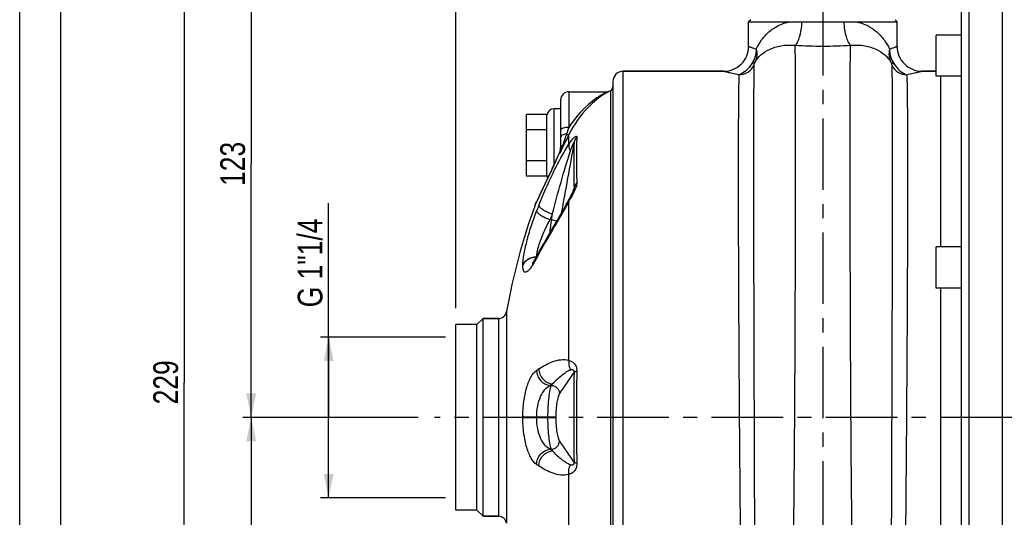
# Model space of a CAD drawing. Header units: millimetres. Extents: x 0 to 841, y 0 to 594.
# Tile 3 of 9: x 0 to 239, y 340 to 461. Entities that reach past the tile are written whole.
import ezdxf

# ---------------------------------------------------------------- set-up
doc = ezdxf.new("R2010")
doc.units = ezdxf.units.MM
doc.header["$LTSCALE"] = 46.2
doc.linetypes.add('CENTER', pattern=[0.6, 0.375, -0.075, 0.075, -0.075])
doc.layers.get('0').update_dxf_attribs({"linetype": 'CONTINUOUS'})
for name, color, linetype in [('ASSI', 7, 'CONTINUOUS'), ('GEOM', 7, 'CONTINUOUS'), ('QUOTE', 7, 'CONTINUOUS')]:
    doc.layers.add(name, color=color, linetype=linetype)
doc.styles.get("Standard").update_dxf_attribs({"font": 'txt', "width": 0.8})
doc.dimstyles.new('DIMSTYLE_1', dxfattribs={"dimtxt": 6, "dimasz": 5.8, "dimexe": 1, "dimexo": 2, "dimgap": 0.75, "dimtad": 1, "dimdec": 3, "dimtxsty": 'Standard', "dimblk": '_FILLED', "dimblk1": '_FILLED', "dimblk2": '_FILLED', "dimcen": 0.09, "dimadec": 3, "dimazin": 2, "dimtp": 0.5, "dimtm": 0.5, "dimtfac": 1, "dimtdec": 3, "dimtofl": 0, "dimtmove": 0, "dimatfit": 3, "dimldrblk": '_FILLED', "dimfxl": 0, "dimtolj": 1, "dimarcsym": 0})
doc.dimstyles.new('DIMSTYLE_3', dxfattribs={"dimtxt": 6, "dimasz": 5.8, "dimexe": 1, "dimexo": 2, "dimgap": 0.75, "dimtad": 1, "dimdec": 3, "dimtxsty": 'Standard', "dimblk": '_FILLED', "dimblk1": '_FILLED', "dimblk2": '_FILLED', "dimcen": 0.09, "dimadec": 3, "dimazin": 2, "dimtp": 0.3, "dimtm": 0.3, "dimtfac": 1, "dimtdec": 3, "dimtofl": 0, "dimtmove": 0, "dimatfit": 3, "dimldrblk": '_FILLED', "dimfxl": 0, "dimtolj": 1, "dimarcsym": 0})
doc.dimstyles.new('DIMSTYLE_4', dxfattribs={"dimtxt": 6, "dimasz": 5.8, "dimexe": 1, "dimexo": 2, "dimgap": 0.75, "dimtad": 1, "dimdec": 3, "dimtxsty": 'Standard', "dimblk": '_FILLED', "dimblk1": '_FILLED', "dimblk2": '_FILLED', "dimcen": 0.09, "dimadec": 3, "dimazin": 2, "dimtp": 0.8, "dimtm": 0.8, "dimtfac": 1, "dimtdec": 3, "dimtofl": 0, "dimtmove": 0, "dimatfit": 3, "dimldrblk": '_FILLED', "dimfxl": 0, "dimtolj": 1, "dimarcsym": 0})

# ---------------------------------------------------------------- blocks, each defined once
blk = doc.blocks.new('_FILLED')
at = {"color": 0, "linetype": 'ByBlock'}
blk.add_solid([(0, 0), (-1, 0.207), (-1, -0.207)], dxfattribs=at)
blk = doc.blocks.new('*D14')
at = {"layer": 'QUOTE', "color": 2, "linetype": 'Continuous'}
for p, q in [((105.77, 390.77), (105.77, 530.15)), ((512.27, 434.06), (512.27, 530.15)), ((105.77, 528.15), (309.02, 528.15)), ((512.27, 528.15), (309.02, 528.15))]:
    blk.add_line(p, q, dxfattribs=at)
at = {"layer": 'QUOTE', "color": 2, "linetype": 'Continuous', "xscale": 5.8, "yscale": 5.8, "zscale": 5.8, "rotation": 180}
blk.add_blockref('_FILLED', (105.77, 528.15), dxfattribs=at)
at = {"layer": 'QUOTE', "color": 2, "linetype": 'Continuous', "xscale": 5.8, "yscale": 5.8, "zscale": 5.8}
blk.add_blockref('_FILLED', (512.27, 528.15), dxfattribs=at)
at = {"layer": 'QUOTE', "color": 2, "linetype": 'Continuous', "insert": (309.02, 535.65), "char_height": 6, "width": 29.85, "attachment_point": 2, "line_spacing_factor": 0.9}
blk.add_mtext('406,5', dxfattribs=at)
blk = doc.blocks.new('*D15')
at = {"layer": 'QUOTE', "color": 2, "linetype": 'Continuous'}
for p, q in [((96.61, 364.27), (54.14, 364.27)), ((56.14, 364.27), (56.14, 311.27)), ((56.14, 258.27), (56.14, 311.27)), ((243.27, 258.27), (54.14, 258.27))]:
    blk.add_line(p, q, dxfattribs=at)
at = {"layer": 'QUOTE', "color": 2, "linetype": 'Continuous', "xscale": 5.8, "yscale": 5.8, "zscale": 5.8}
for p, rotation in [((56.14, 364.27), 90), ((56.14, 258.27), 270)]:
    blk.add_blockref('_FILLED', p, dxfattribs=dict(at, rotation=rotation))
at = {"layer": 'QUOTE', "color": 2, "linetype": 'Continuous', "insert": (48.64, 311.27), "char_height": 6, "width": 16.2, "attachment_point": 2, "rotation": 90, "line_spacing_factor": 0.9}
blk.add_mtext('106', dxfattribs=at)
blk = doc.blocks.new('*D16')
at = {"layer": 'QUOTE', "color": 2, "linetype": 'Continuous'}
for p, q in [((173.27, 487.27), (54.14, 487.27)), ((56.14, 487.27), (56.14, 425.77)), ((56.14, 364.27), (56.14, 425.77)), ((96.61, 364.27), (54.14, 364.27))]:
    blk.add_line(p, q, dxfattribs=at)
at = {"layer": 'QUOTE', "color": 2, "linetype": 'Continuous', "xscale": 5.8, "yscale": 5.8, "zscale": 5.8}
for p, rotation in [((56.14, 487.27), 90), ((56.14, 364.27), 270)]:
    blk.add_blockref('_FILLED', p, dxfattribs=dict(at, rotation=rotation))
at = {"layer": 'QUOTE', "color": 2, "linetype": 'Continuous', "insert": (48.64, 425.77), "char_height": 6, "width": 16.2, "attachment_point": 2, "rotation": 90, "line_spacing_factor": 0.9}
blk.add_mtext('123', dxfattribs=at)
blk = doc.blocks.new('*D17')
at = {"layer": 'QUOTE', "color": 2, "linetype": 'Continuous'}
for p, q in [((173.27, 487.27), (37.9, 487.27)), ((39.9, 487.27), (39.9, 372.77)), ((39.9, 258.27), (39.9, 372.77)), ((243.27, 258.27), (37.9, 258.27))]:
    blk.add_line(p, q, dxfattribs=at)
at = {"layer": 'QUOTE', "color": 2, "linetype": 'Continuous', "xscale": 5.8, "yscale": 5.8, "zscale": 5.8}
for p, rotation in [((39.9, 487.27), 90), ((39.9, 258.27), 270)]:
    blk.add_blockref('_FILLED', p, dxfattribs=dict(at, rotation=rotation))
at = {"layer": 'QUOTE', "color": 2, "linetype": 'Continuous', "insert": (32.4, 372.77), "char_height": 6, "width": 19.8, "attachment_point": 2, "rotation": 90, "line_spacing_factor": 0.9}
blk.add_mtext('229', dxfattribs=at)
blk = doc.blocks.new('*D18')
at = {"layer": 'QUOTE', "color": 2, "linetype": 'Continuous'}
for p, q in [((74.92, 364.27), (74.92, 416.27)), ((73.42, 383.77), (72.92, 383.77)), ((103.22, 383.77), (73.42, 383.77)), ((74.92, 383.77), (74.92, 364.27)), ((74.92, 344.77), (74.92, 364.27)), ((73.42, 344.77), (72.92, 344.77)), ((103.22, 344.77), (73.42, 344.77))]:
    blk.add_line(p, q, dxfattribs=at)
at = {"layer": 'QUOTE', "color": 2, "linetype": 'Continuous', "xscale": 5.8, "yscale": 5.8, "zscale": 5.8}
for p, rotation in [((74.92, 383.77), 90), ((74.92, 344.77), 270)]:
    blk.add_blockref('_FILLED', p, dxfattribs=dict(at, rotation=rotation))
at = {"layer": 'QUOTE', "color": 2, "linetype": 'Continuous', "insert": (67.42, 390.97), "char_height": 6, "width": 37.95, "attachment_point": 1, "rotation": 90, "line_spacing_factor": 0.9}
blk.add_mtext('G 1"1/4', dxfattribs=at)

msp = doc.modelspace()

# ---------------------------------------------------------------- linework, layer by layer
at = {"color": 7, "linetype": 'Continuous'}
for p, q in [((0, 0), (0, 594)), ((10, 10), (10, 584))]:
    msp.add_line(p, q, dxfattribs=at)
at = {"layer": 'ASSI', "color": 2, "linetype": 'CENTER'}
for p, q in [((194.7703, 492.2689), (194.7703, 272.6434)), ((517.7551, 364.2689), (100.6119, 364.2689))]:
    msp.add_line(p, q, dxfattribs=at)
at = {"layer": 'ASSI', "color": 7, "linetype": 'Continuous'}
for p, q in [((238.2703, 468.2689), (238.2703, 260.2689)), ((176.7703, 454.2689), (176.7703, 460.2684)), ((212.7703, 454.2689), (212.7703, 460.2684)), ((222.2703, 447.0375), (222.2703, 457.0375)), ((228.2703, 457.0375), (222.2703, 457.0375)), ((146.3703, 448.2689), (170.7703, 448.2689)), ((218.7703, 448.2689), (222.2703, 448.2689)), ((228.2703, 447.0375), (222.2703, 447.0375)), ((133.1703, 443.2689), (142.4797, 443.2689)), ((142.8908, 443.3574), (143.2633, 443.5209)), ((228.2703, 405.6238), (222.2703, 405.6238)), ((222.2703, 395.625), (222.2703, 405.6227)), ((228.2703, 395.6238), (222.2703, 395.6238)), ((112.3703, 388.2689), (116.1105, 388.2689)), ((105.7703, 341.7689), (105.7703, 386.7689)), ((110.8703, 386.7689), (105.7703, 386.7689)), ((110.8703, 341.7689), (105.7703, 341.7689)), ((112.3703, 340.2689), (116.1105, 340.2689))]:
    msp.add_line(p, q, dxfattribs=at)
msp.add_arc((265.8703, 364.2689), 150, 159.936832, 170.150973, dxfattribs=at)
at = {"layer": 'GEOM', "color": 9, "linetype": 'Continuous'}
for p, q in [((230.2703, 260.2689), (230.2703, 468.2689)), ((146.3703, 280.2689), (146.3703, 448.2689)), ((133.1703, 443.2689), (133.1703, 434.6415)), ((142.4797, 443.2689), (142.4605, 443.2593)), ((143.2633, 443.5209), (143.2633, 285.0169)), ((129.5703, 425.5522), (129.5703, 439.1689)), ((133.1856, 430.5811), (133.1857, 432.9044)), ((130.969, 428.6235), (130.969, 428.381)), ((131.0267, 428.4998), (130.969, 428.381)), ((128.1857, 422.6102), (128.3045, 422.8614)), ((128.3045, 422.8614), (128.342, 422.9409)), ((129.1235, 424.5881), (129.2418, 424.8373)), ((129.1407, 424.6431), (129.1235, 424.5881)), ((133.8456, 417.5632), (134.2945, 419.3656)), ((134.2945, 419.3656), (134.367, 419.6567)), ((134.367, 419.6567), (134.4283, 419.9028)), ((124.9731, 415.7273), (125.1212, 416.0483)), ((125.1212, 416.0483), (125.3064, 416.4492)), ((125.3064, 416.4492), (125.5648, 417.0075)), ((133.186, 378.1091), (133.186, 416.7415)), ((129.1587, 413.6085), (128.9114, 412.2509)), ((128.9114, 412.2509), (128.6263, 412.2513)), ((118.081, 389.9268), (118.081, 338.611)), ((116.1105, 388.2689), (116.1105, 340.2689)), ((128.9114, 372.0205), (128.6263, 372.0206)), ((129.1587, 372.3843), (128.9114, 372.0205)), ((129.9964, 364.2882), (122.0146, 364.2845)), ((122.0146, 364.2533), (128.0268, 364.251)), ((125.3712, 364.251), (125.3712, 364.2869)), ((128.0268, 364.2869), (128.0268, 364.251)), ((128.0268, 364.251), (129.9964, 364.2497)), ((129.9964, 364.2882), (129.9964, 364.2497)), ((128.6263, 356.5172), (128.9114, 356.5173)), ((128.9114, 356.5173), (129.1587, 356.1535)), ((133.186, 311.7964), (133.186, 350.4287))]:
    msp.add_line(p, q, dxfattribs=at)
at = {"layer": 'GEOM', "color": 7, "linetype": 'Continuous'}
for p, q in [((228.2703, 466.2689), (228.2703, 262.2689)), ((177.2706, 460.7687), (176.7703, 460.2684)), ((176.7703, 460.2684), (186.7522, 460.2684)), ((192.0863, 460.2689), (197.4381, 460.2684)), ((202.7961, 460.2689), (212.7703, 460.2684)), ((212.27, 460.7687), (212.7703, 460.2684)), ((170.7703, 448.2689), (146.3703, 448.2689)), ((222.2703, 448.2689), (218.7703, 448.2689)), ((223.2705, 447.0375), (223.2703, 405.6238)), ((143.8703, 445.7689), (143.8703, 282.7689)), ((131.1703, 441.2689), (131.1703, 429.5908)), ((122.8703, 422.7634), (122.8703, 437.7745)), ((127.8703, 437.7745), (122.8703, 437.7745)), ((127.8703, 422.7634), (127.8703, 437.7745)), ((131.1703, 439.1689), (129.5703, 439.1689)), ((127.8703, 434.0217), (122.8703, 434.0217)), ((130.5183, 427.6146), (130.2758, 427.0771)), ((130.7402, 428.1154), (130.5183, 427.6146)), ((130.8413, 428.348), (130.7402, 428.1154)), ((130.9273, 428.5485), (130.8413, 428.348)), ((130.9852, 428.6957), (130.9273, 428.5485)), ((131.0424, 428.8708), (130.9852, 428.6957)), ((131.0906, 429.0564), (131.0424, 428.8708)), ((131.1284, 429.251), (131.0906, 429.0564)), ((131.1546, 429.4522), (131.1284, 429.251)), ((127.8703, 426.5161), (122.8703, 426.5161)), ((130.0172, 426.5127), (129.6089, 425.6344)), ((130.2758, 427.0771), (130.0172, 426.5127)), ((127.8703, 422.7634), (122.8703, 422.7634)), ((127.3499, 420.8533), (126.4054, 418.8338)), ((126.4139, 418.852), (125.0356, 415.8789)), ((133.6514, 418.0311), (133.1846, 417.1471)), ((133.7621, 418.2436), (133.6514, 418.0311)), ((133.8682, 418.4506), (133.7621, 418.2436)), ((134.3934, 419.6505), (134.3933, 419.65)), ((125.0352, 415.8782), (124.9731, 415.7273)), ((132.989, 416.7791), (132.5458, 415.9662)), ((133.185, 417.1478), (132.989, 416.7791)), ((125.5302, 403.657), (125.5305, 403.6576)), ((125.5913, 403.7727), (125.5305, 403.6576)), ((223.2703, 395.6238), (223.2703, 332.914)), ((110.8705, 386.7687), (112.3705, 388.2687)), ((112.3703, 340.2689), (112.3703, 388.2689)), ((116.1105, 388.2689), (112.3703, 388.2689)), ((110.8703, 386.7689), (105.7703, 386.7689)), ((110.8703, 341.7689), (110.8703, 386.7689)), ((110.8703, 341.7689), (105.7703, 341.7689)), ((110.8705, 341.7691), (112.3705, 340.2691)), ((116.1105, 340.2689), (112.3703, 340.2689))]:
    msp.add_line(p, q, dxfattribs=at)
for points in [[(142.8902, 443.3571), (142.8713, 443.3489), (142.8487, 443.3396), (142.825, 443.3305), (142.8003, 443.3217), (142.775, 443.3135), (142.7599, 443.309)], [(131.1703, 429.7745), (131.1683, 429.6587), (131.1546, 429.4522)], [(129.6089, 425.6344), (129.1888, 424.7442), (127.3376, 420.8272)], [(134.1948, 419.1292), (134.1538, 419.0381), (134.1105, 418.9445), (134.0652, 418.8489), (134.0182, 418.7514), (133.9695, 418.6524), (133.9196, 418.5522), (133.8682, 418.4506)], [(134.3005, 419.3801), (134.2686, 419.3011), (134.2333, 419.2172), (134.1948, 419.1292)], [(134.37, 419.5713), (134.3516, 419.5169), (134.3284, 419.4529), (134.3005, 419.3801)], [(134.3933, 419.65), (134.3913, 419.6423), (134.3834, 419.6141), (134.37, 419.5713)], [(132.5458, 415.9662), (132.0858, 415.1445), (131.6122, 414.3143), (131.128, 413.4764)], [(131.128, 413.4764), (130.138, 411.7811), (129.6352, 410.9229), (128.6132, 409.1713)], [(128.6132, 409.1713), (128.0963, 408.2767), (127.5663, 407.3505), (127.0216, 406.3864), (126.467, 405.3895), (126.0845, 404.6914)], [(125.5302, 403.657), (125.3586, 403.337), (125.1863, 403.0266), (125.0228, 402.7431), (124.8695, 402.488), (124.7292, 402.2646)], [(124.7292, 402.2646), (124.6023, 402.0718), (124.4896, 401.9092), (124.3949, 401.7799), (124.3185, 401.6818), (124.278, 401.6327)]]:
    msp.add_lwpolyline(points, dxfattribs=at)
at = {"layer": 'GEOM', "color": 9, "linetype": 'Continuous'}
for centre, radius, start, end in [((194.7786, 519.1127), 58.9054, 267.380342, 269.991935), ((194.7626, 518.8915), 58.6842, 270.007545, 272.613121), ((194.7884, 566.6036), 112.2424, 266.565738, 269.990779), ((194.752, 566.3035), 111.9423, 270.009359, 273.444323), ((152.8029, 425.3718), 20.5361, 119.975838, 120.633908), ((175.8967, 418.4926), 45.6764, 159.295817, 161.459534), ((825.8562, 90.6524), 772.6117, 153.7057902, 154.0695585), ((115.2236, 435.5591), 17.3046, 335.94156, 342.433695), ((76.9395, 451.7196), 58.759, 336.079285, 336.771546), ((131.3098, 428.3854), 0.4158, 145.068537, 156.914009), ((95.5573, 443.6863), 38.4822, 336.829967, 336.956857), ((128.0991, 429.6892), 3.0614, 339.627484, 343.24022), ((127.3216, 429.6121), 3.8497, 341.345711, 343.529392), ((116.5242, 434.9834), 15.8823, 335.456222, 335.925171), ((127.3168, 429.6139), 3.8547, 343.523375, 351.851199), ((127.9312, 429.7365), 3.2358, 343.295957, 350.180014), ((127.7503, 429.7711), 3.4199, 350.124794, 355.238757), ((127.3965, 429.6019), 3.7742, 351.8598, 355.902831), ((127.7393, 429.7719), 3.4309, 355.239392, 356.965347), ((127.5385, 429.592), 3.6318, 355.89995, 359.982401), ((127.7274, 429.7726), 3.4429, 356.964807, 357.496434), ((127.7029, 429.7735), 3.4674, 357.499235, 0.041692), ((131.7594, 429.5905), 0.5891, 171.04853, 179.962869), ((-43.702, 506.838), 191.3992, 334.632193, 334.791988), ((848.8121, 82.1614), 796.9992, 154.5549711, 154.6860385), ((873.5849, 70.5006), 824.3792, 154.7150194, 155.1449132), ((257.6558, 363.2244), 141.8337, 158.279211, 158.882391), ((207.8659, 375.8602), 85.1373, 151.121256, 151.302823), ((257.8129, 362.3566), 138.4871, 158.279157, 158.882337), ((303.9, 388.345), 176.614, 172.22073, 173.295531), ((133.5487, 402.8621), 8.1981, 170.540411, 172.416169), ((204.7083, 361.0537), 89.7301, 151.445643, 151.855441), ((254.7103, 333.8216), 146.6669, 150.872032, 151.438188), ((98.5781, 417.0453), 30.2644, 331.079195, 332.191434), ((204.3508, 361.245), 89.3246, 151.855505, 152.184358), ((151.4423, 338.049), 45.783, 123.921905, 124.748306), ((836.9556, 364.2689), 702.6128, 179.1064416, 180.8935584), ((738.595, 364.2689), 603.5907, 178.9414455, 181.0585545), ((154.1051, 335.2907), 44.7019, 123.921824, 124.748226), ((154.1051, 393.2472), 44.702, 235.251774, 236.078176), ((151.4423, 390.4889), 45.783, 235.251694, 236.078096)]:
    msp.add_arc(centre, radius, start, end, dxfattribs=at)
at = {"layer": 'GEOM', "color": 7, "linetype": 'Continuous'}
for centre, radius, start, end in [((170.7703, 454.2689), 6, 269.999531, 0.000214), ((218.7703, 454.2689), 6, 179.999814, 270.000414), ((146.3703, 445.7689), 2.5, 90, 180), ((142.8703, 444.4405), 1, 293.139723, 360), ((133.1703, 441.2689), 2, 90, 180), ((142.4793, 444.2688), 1, 270.023606, 294.30176), ((151.3193, 424.6702), 20.5, 113.139723, 114.276675), ((129.5703, 437.4689), 1.7, 90, 172.5), ((129.5703, 423.0689), 1.7, 187.5, 205.882639), ((265.8703, 364.2689), 150, 159.936832, 170.150973), ((206.0194, 361.1914), 91.0046, 151.445394, 152.101765), ((116.1105, 390.2689), 2, 270, 350.150973), ((116.1105, 338.2689), 2, 9.849027, 90)]:
    msp.add_arc(centre, radius, start, end, dxfattribs=at)
at = {"layer": 'GEOM', "color": 9, "linetype": 'Continuous'}
for points, knots in [([(178.6018, 453.6487), (178.9708, 454.4207), (179.8551, 455.9199), (181.6473, 457.8919), (183.962, 459.4654), (185.7873, 460.0835), (186.7522, 460.2684)], [0, 0, 0, 0, 0.235965, 0.47673358, 0.72908459, 1, 1, 1, 1]), ([(188.0647, 454.5628), (188.1741, 454.6416), (188.387, 454.8726), (188.7847, 455.5372), (189.1942, 456.7032), (189.5514, 458.3745), (189.6889, 459.6141), (189.7324, 460.269)], [0, 0, 0, 0, 0.06683936, 0.15316893, 0.3830407, 0.6745956, 1, 1, 1, 1]), ([(199.8161, 460.269), (199.8595, 459.6143), (199.997, 458.3751), (200.3542, 456.7041), (200.7639, 455.5383), (201.1618, 454.8737), (201.3748, 454.6426), (201.4842, 454.5638)], [0, 0, 0, 0, 0.32534574, 0.61686437, 0.84675099, 0.93311261, 1, 1, 1, 1]), ([(202.7961, 460.2689), (203.7603, 460.0836), (205.5829, 459.4615), (207.8961, 457.8897), (209.6864, 455.9183), (210.57, 454.4202), (210.9388, 453.6487)], [0, 0, 0, 0, 0.2709518, 0.52327056, 0.76403144, 1, 1, 1, 1]), ([(176.7703, 454.2689), (176.7718, 454.2668), (176.7839, 454.2663), (176.8037, 454.2556), (176.8416, 454.2442), (176.9187, 454.2157), (177.0526, 454.1695), (177.2552, 454.0984), (177.5146, 454.0092), (177.9689, 453.8549), (178.3378, 453.7336), (178.6018, 453.6487)], [0, 0, 0, 0, 0.00405282, 0.01614346, 0.03624099, 0.0643145, 0.14426367, 0.25559178, 0.39765429, 0.56976003, 1, 1, 1, 1]), ([(178.329, 450.5505), (178.7216, 451.1615), (179.7434, 452.3473), (181.8807, 453.7272), (184.7366, 454.6019), (186.9027, 454.6717), (188.0647, 454.5633)], [0, 0, 0, 0, 0.1974365, 0.41915346, 0.68276256, 1, 1, 1, 1]), ([(185.4432, 276.669), (185.4896, 276.669), (185.588, 276.8206), (185.6661, 277.0938), (185.7724, 277.5755), (185.8701, 278.2265), (185.9737, 279.0677), (186.1213, 280.5485), (186.2965, 282.847), (186.4901, 286.1246), (186.6768, 290.0746), (186.8542, 294.6637), (187.0208, 299.8538), (187.1755, 305.6017), (187.3175, 311.8595), (187.4464, 318.575), (187.6043, 328.2788), (187.7649, 341.1058), (187.9078, 357.0299), (188.0106, 373.2755), (188.0805, 389.3011), (188.1242, 404.5724), (188.1479, 418.5805), (188.1547, 430.8583), (188.1481, 440.9968), (188.1227, 448.6579), (188.0944, 452.9017), (188.0647, 454.5628)], [0, 0, 0, 0, 0.00078116, 0.00246681, 0.00516408, 0.00888882, 0.01364086, 0.01941385, 0.03397963, 0.05247394, 0.07474688, 0.10061533, 0.12986532, 0.16225415, 0.19751253, 0.23534696, 0.27544219, 0.36106164, 0.4515197, 0.54380243, 0.63483439, 0.72158154, 0.80115256, 0.87089536, 0.92848543, 0.97200348, 1, 1, 1, 1]), ([(204.0974, 276.669), (204.051, 276.669), (203.9526, 276.8206), (203.8745, 277.0938), (203.7682, 277.5756), (203.6705, 278.2265), (203.5669, 279.0678), (203.4193, 280.5486), (203.2441, 282.8472), (203.0504, 286.1249), (202.8638, 290.0749), (202.6864, 294.6641), (202.5198, 299.8543), (202.3651, 305.6023), (202.2231, 311.8602), (202.0942, 318.5758), (201.9363, 328.2799), (201.7757, 341.107), (201.6328, 357.0314), (201.53, 373.2772), (201.4601, 389.3029), (201.4164, 404.5743), (201.3927, 418.5823), (201.3858, 430.86), (201.393, 440.9982), (201.4168, 448.659), (201.4476, 452.9025), (201.4773, 454.5634)], [0, 0, 0, 0, 0.00078117, 0.00246685, 0.00516417, 0.00888897, 0.0136411, 0.0194142, 0.03398025, 0.0524749, 0.07474824, 0.10061715, 0.12986764, 0.162257, 0.19751595, 0.23535095, 0.27544676, 0.36106733, 0.45152636, 0.54380982, 0.63484218, 0.72158929, 0.80115981, 0.87090157, 0.92849007, 0.97200601, 1, 1, 1, 1]), ([(201.4773, 454.5633), (202.6394, 454.6714), (204.8052, 454.6018), (207.6606, 453.7267), (209.7974, 452.347), (210.819, 451.1614), (211.2116, 450.5505)], [0, 0, 0, 0, 0.31727965, 0.58086774, 0.80256963, 1, 1, 1, 1]), ([(210.9388, 453.6487), (211.2028, 453.7336), (211.5716, 453.8549), (212.0259, 454.0091), (212.2854, 454.0983), (212.488, 454.1695), (212.6219, 454.2157), (212.699, 454.2442), (212.7369, 454.2555), (212.7567, 454.2663), (212.7688, 454.2668), (212.7703, 454.2689)], [0, 0, 0, 0, 0.43022133, 0.6023058, 0.74437297, 0.8557147, 0.93566859, 0.96374589, 0.98384788, 0.99594307, 1, 1, 1, 1]), ([(178.6019, 453.6487), (178.6004, 453.0245), (178.4251, 451.7817), (177.912, 450.6349), (177.5818, 450.1183)], [0, 0, 0, 0, 0.50447443, 1, 1, 1, 1]), ([(178.6018, 453.6487), (178.7266, 453.119), (178.8277, 452.0518), (178.5529, 451.0067), (178.329, 450.5505)], [0, 0, 0, 0, 0.51708657, 1, 1, 1, 1]), ([(210.9388, 453.6487), (210.814, 453.119), (210.7129, 452.0518), (210.9877, 451.0067), (211.2116, 450.5505)], [0, 0, 0, 0, 0.51708321, 1, 1, 1, 1]), ([(210.9387, 453.6487), (210.9401, 453.0245), (211.1155, 451.7818), (211.6286, 450.6349), (211.9588, 450.1184)], [0, 0, 0, 0, 0.50447555, 1, 1, 1, 1]), ([(174.4168, 447.4259), (175.1637, 447.4253), (176.6859, 447.8543), (177.7305, 449.0444), (178.0458, 449.7173)], [0, 0, 0, 0, 0.50127293, 1, 1, 1, 1]), ([(177.5818, 450.1183), (177.1436, 449.433), (176.2422, 448.333), (174.9955, 447.5618), (174.4169, 447.4261)], [0, 0, 0, 0, 0.57784777, 1, 1, 1, 1]), ([(177.5818, 450.1183), (177.6645, 450.1355), (177.9443, 450.2101), (178.2137, 450.3786), (178.329, 450.5505)], [0, 0, 0, 0, 0.28985851, 1, 1, 1, 1]), ([(178.0457, 449.7173), (178.0181, 448.4992), (177.9928, 445.1093), (177.9606, 438.6718), (177.9483, 429.6354), (177.9499, 418.3188), (177.9695, 405.1204), (178.0037, 390.5057), (178.0495, 374.9896), (178.1017, 359.1188), (178.155, 343.4523), (178.197, 330.7759), (178.2264, 321.1498), (178.2455, 314.4676), (178.2616, 308.2307), (178.2743, 302.4938), (178.2837, 297.3078), (178.2897, 292.7183), (178.2918, 289.2855), (178.2916, 286.8674), (178.2907, 285.3097), (178.2891, 283.9276), (178.2867, 282.7243), (178.2836, 281.7024), (178.2804, 280.9652), (178.2773, 280.468), (178.2752, 280.1645), (178.2726, 279.9091), (178.2711, 279.6967), (178.2665, 279.5418), (178.2689, 279.4094), (178.2581, 279.3704), (178.2645, 279.3115), (178.2591, 279.316)], [0, 0, 0, 0, 0.021451, 0.05967856, 0.11333765, 0.18053889, 0.25891352, 0.34569895, 0.43783736, 0.53208178, 0.62511239, 0.71365284, 0.75525556, 0.79458504, 0.83129493, 0.86506032, 0.89558399, 0.92259712, 0.94585997, 0.95602037, 0.96516833, 0.97328486, 0.98035203, 0.986353, 0.99127563, 0.99332919, 0.99510911, 0.99661413, 0.99784363, 0.99879723, 0.99947458, 0.99987539, 1, 1, 1, 1]), ([(178.329, 450.5505), (178.2369, 450.3653), (178.1238, 450.0938), (178.0477, 449.805), (178.0457, 449.7173)], [0, 0, 0, 0, 0.70226071, 1, 1, 1, 1]), ([(211.2116, 450.5505), (211.3037, 450.3653), (211.4168, 450.0938), (211.4929, 449.805), (211.4949, 449.7173)], [0, 0, 0, 0, 0.7022619, 1, 1, 1, 1]), ([(211.2116, 450.5505), (211.2477, 450.4968), (211.443, 450.2749), (211.7361, 450.1647), (211.9588, 450.1184)], [0, 0, 0, 0, 0.2212727, 1, 1, 1, 1]), ([(211.4949, 449.7173), (211.5225, 448.4992), (211.5477, 445.1093), (211.58, 438.6718), (211.5923, 429.6354), (211.5907, 418.3187), (211.5711, 405.1203), (211.5369, 390.5056), (211.4911, 374.9894), (211.4389, 359.1186), (211.3856, 343.4521), (211.3437, 330.7757), (211.3142, 321.1495), (211.2951, 314.4674), (211.279, 308.2304), (211.2663, 302.4936), (211.2569, 297.3076), (211.2509, 292.7181), (211.2488, 289.2853), (211.249, 286.8672), (211.2499, 285.3095), (211.2515, 283.9275), (211.2539, 282.7242), (211.257, 281.7023), (211.2602, 280.9651), (211.2633, 280.468), (211.2654, 280.1644), (211.268, 279.909), (211.2695, 279.6966), (211.2741, 279.5418), (211.2717, 279.4094), (211.2825, 279.3704), (211.2761, 279.3115), (211.2815, 279.316)], [0, 0, 0, 0, 0.02145105, 0.05967874, 0.11333797, 0.18053937, 0.25891423, 0.34569988, 0.43783847, 0.53208305, 0.62511378, 0.71365431, 0.75525697, 0.79458648, 0.83129634, 0.8650616, 0.89558527, 0.92259824, 0.94586093, 0.95602135, 0.96516932, 0.97328561, 0.9803527, 0.98635368, 0.99127606, 0.99332953, 0.99510946, 0.99661458, 0.99784405, 0.99879753, 0.99947472, 0.99987541, 1, 1, 1, 1]), ([(211.4948, 449.7173), (211.8101, 449.0444), (212.8547, 447.8544), (214.3769, 447.4253), (215.1238, 447.4259)], [0, 0, 0, 0, 0.49872706, 1, 1, 1, 1]), ([(211.9588, 450.1184), (212.397, 449.433), (213.2984, 448.333), (214.5451, 447.5618), (215.1237, 447.4261)], [0, 0, 0, 0, 0.57784951, 1, 1, 1, 1]), ([(170.7703, 448.2689), (170.7908, 448.2695), (170.8346, 448.2497), (170.9144, 448.2345), (171.0719, 448.193), (171.3417, 448.1287), (171.7501, 448.0291), (172.2693, 447.9063), (173.1695, 447.6976), (173.8975, 447.5368), (174.4168, 447.4261)], [0, 0, 0, 0, 0.01645056, 0.03691935, 0.06550244, 0.1467577, 0.25938041, 0.40235899, 0.57444423, 1, 1, 1, 1]), ([(174.4168, 447.4261), (174.3951, 446.9343), (174.3624, 445.711), (174.3048, 442.336), (174.2613, 436.4476), (174.2357, 427.5374), (174.2434, 411.577), (174.3135, 393.4952), (174.4276, 373.9261), (174.5382, 358.388), (174.6654, 343.056), (174.7839, 330.653), (174.884, 321.2357), (174.9589, 314.6988), (175.0346, 308.5971), (175.1103, 302.9843), (175.1856, 297.9097), (175.26, 293.4177), (175.3231, 290.0571), (175.3735, 287.6891), (175.409, 286.1629), (175.4438, 284.8082), (175.4779, 283.6281), (175.5111, 282.625), (175.5434, 281.8014), (175.5709, 281.2277), (175.5935, 280.8605), (175.6086, 280.6522), (175.6235, 280.4937), (175.6372, 280.3718), (175.6505, 280.313), (175.6604, 280.2689), (175.6695, 280.2689)], [0, 0, 0, 0, 0.00883399, 0.02195786, 0.06057505, 0.11450276, 0.18185248, 0.34698639, 0.43898318, 0.53302867, 0.625827, 0.71412607, 0.75561224, 0.79483137, 0.83143987, 0.86511546, 0.89556265, 0.92251503, 0.94573464, 0.95588026, 0.96501846, 0.97313049, 0.98019817, 0.98620509, 0.99113955, 0.99499074, 0.99650707, 0.99774981, 0.9987188, 0.99941423, 0.99983755, 1, 1, 1, 1]), ([(215.1238, 447.4261), (215.1455, 446.9343), (215.1782, 445.711), (215.2358, 442.336), (215.2793, 436.4475), (215.3049, 427.5373), (215.2972, 411.5767), (215.2271, 393.4949), (215.113, 373.9256), (215.0024, 358.3874), (214.8752, 343.0554), (214.7567, 330.6524), (214.6566, 321.235), (214.5816, 314.6981), (214.506, 308.5965), (214.4303, 302.9837), (214.355, 297.9091), (214.2806, 293.4172), (214.2175, 290.0566), (214.1671, 287.6887), (214.1316, 286.1625), (214.0967, 284.8078), (214.0626, 283.6277), (214.0294, 282.6247), (213.9972, 281.8012), (213.9697, 281.2275), (213.9471, 280.8603), (213.932, 280.6521), (213.9171, 280.4936), (213.9034, 280.3717), (213.8901, 280.3129), (213.8802, 280.2689), (213.8711, 280.2689)], [0, 0, 0, 0, 0.00883402, 0.02195796, 0.06057543, 0.11450353, 0.18185374, 0.34698883, 0.43898617, 0.53303212, 0.6258308, 0.71413008, 0.75561619, 0.7948353, 0.83144374, 0.86511905, 0.89556608, 0.92251818, 0.94573735, 0.9558829, 0.9650209, 0.97313255, 0.98020007, 0.98620677, 0.99114077, 0.99499173, 0.99650801, 0.99775058, 0.99871932, 0.9994145, 0.99983762, 1, 1, 1, 1]), ([(215.1238, 447.4261), (215.643, 447.5368), (216.3711, 447.6976), (217.2712, 447.9062), (217.7904, 448.0291), (218.1988, 448.1287), (218.4686, 448.1929), (218.6262, 448.2345), (218.706, 448.2497), (218.7498, 448.2695), (218.7703, 448.2689)], [0, 0, 0, 0, 0.42553757, 0.59760858, 0.74058238, 0.85321464, 0.93447993, 0.96306475, 0.98353828, 1, 1, 1, 1]), ([(142.1641, 443.1053), (140.6429, 442.3009), (137.2016, 439.9155), (134.4619, 436.6998), (133.1703, 434.6415)], [0, 0, 0, 0, 0.41457373, 1, 1, 1, 1]), ([(142.3387, 443.0419), (140.6882, 442.0644), (137.0602, 439.1514), (134.37, 435.3089), (133.1857, 432.9044)], [0, 0, 0, 0, 0.41714237, 1, 1, 1, 1]), ([(142.4605, 443.2593), (142.4466, 443.2522), (142.3474, 443.2015), (142.2487, 443.15), (142.1641, 443.1053)], [0, 0, 0, 0, 0.1402007, 1, 1, 1, 1]), ([(142.8908, 443.3573), (142.8823, 443.3532), (142.7667, 443.2865), (142.6497, 443.2228), (142.5423, 443.1609)], [0, 0, 0, 0, 0.0705278, 1, 1, 1, 1]), ([(133.1703, 434.6416), (132.9146, 434.6416), (132.4367, 434.6109), (131.8786, 434.4987), (131.5189, 434.3546), (131.2959, 434.2262), (131.1703, 434.0686), (131.1703, 433.9689)], [0, 0, 0, 0, 0.34578928, 0.64557627, 0.76667374, 0.86518293, 1, 1, 1, 1]), ([(132.5908, 433.0165), (132.3988, 432.9955), (132.0416, 432.9322), (131.5447, 432.7795), (131.1703, 432.5201), (131.1703, 432.3257)], [0, 0, 0, 0, 0.35217928, 0.64569306, 1, 1, 1, 1]), ([(132.5909, 433.0166), (132.5178, 432.7946), (132.2245, 431.9023), (131.9343, 431.0091), (131.7212, 430.3364)], [0, 0, 0, 0, 0.2487788, 1, 1, 1, 1]), ([(132.5909, 433.0166), (132.7174, 432.9676), (132.8906, 432.908), (133.0905, 432.88), (133.1656, 432.8882), (133.1857, 432.9044)], [0, 0, 0, 0, 0.66118115, 0.87428432, 1, 1, 1, 1]), ([(133.1856, 430.5811), (133.2811, 430.7341), (133.4745, 431.0288), (133.7776, 431.442), (134.0814, 431.8081), (134.3753, 432.1131), (134.6135, 432.3155), (134.7894, 432.4259), (134.8969, 432.4723), (134.9902, 432.4893), (135.1035, 432.4416), (135.1101, 432.3369), (135.1073, 432.2767)], [0, 0, 0, 0, 0.1847856, 0.36079544, 0.52470411, 0.67160863, 0.79428779, 0.84369219, 0.88363933, 0.91406166, 0.9382708, 1, 1, 1, 1]), ([(135.1073, 432.2767), (135.0212, 432.1744), (134.707, 431.7509), (134.5018, 431.2463), (134.4283, 430.86)], [0, 0, 0, 0, 0.25375245, 1, 1, 1, 1]), ([(135.1073, 432.2767), (135.0288, 430.6285), (134.9723, 426.9096), (135.0452, 423.1924), (135.1073, 421.1259)], [0, 0, 0, 0, 0.44386118, 1, 1, 1, 1]), ([(125.8925, 415.7148), (126.9457, 418.3585), (128.6382, 422.237), (131.1535, 427.1577), (132.4863, 429.4858), (133.1856, 430.5811)], [0, 0, 0, 0, 0.51501162, 0.76483679, 1, 1, 1, 1]), ([(131.7212, 430.3364), (131.6475, 430.2945), (131.4084, 430.1384), (131.2091, 429.8832), (131.1775, 429.6821)], [0, 0, 0, 0, 0.29426691, 1, 1, 1, 1]), ([(133.1857, 430.5813), (133.1542, 430.4608), (133.0939, 429.8811), (133.3385, 429.3118), (133.5797, 428.9313)], [0, 0, 0, 0, 0.2165378, 1, 1, 1, 1]), ([(133.5797, 428.9313), (133.6505, 429.1468), (133.7599, 429.4662), (133.9145, 429.8839), (134.0133, 430.136), (134.0939, 430.3307), (134.154, 430.4699), (134.2138, 430.6015), (134.2724, 430.7223), (134.321, 430.8124), (134.3577, 430.8735), (134.3825, 430.9045), (134.4, 430.9283), (134.4276, 430.9301), (134.43, 430.8944), (134.4297, 430.8746), (134.4283, 430.86)], [0, 0, 0, 0, 0.30226568, 0.44975568, 0.59332972, 0.66297572, 0.73057439, 0.79524942, 0.85566334, 0.90925517, 0.93189188, 0.95016247, 0.96280378, 0.96963746, 0.98045751, 1, 1, 1, 1]), ([(134.4283, 430.86), (134.3628, 429.2473), (134.3166, 425.5935), (134.377, 421.941), (134.4283, 419.9028)], [0, 0, 0, 0, 0.44186108, 1, 1, 1, 1]), ([(129.1587, 413.6085), (129.8316, 416.2061), (131.2293, 421.3359), (132.7575, 426.4297), (133.5797, 428.9313)], [0, 0, 0, 0, 0.50471406, 1, 1, 1, 1]), ([(129.4698, 425.3199), (129.5698, 425.5323), (129.9703, 426.3875), (130.3641, 427.2458), (130.6516, 427.8944)], [0, 0, 0, 0, 0.24862686, 1, 1, 1, 1]), ([(135.1073, 421.1259), (135.1118, 420.9709), (135.0654, 420.6248), (134.8377, 419.8816), (134.5706, 419.3176), (134.3761, 418.9331)], [0, 0, 0, 0, 0.19971185, 0.44489327, 1, 1, 1, 1]), ([(135.1073, 421.1258), (135.0221, 421.0378), (134.7162, 420.6815), (134.5033, 420.2417), (134.4283, 419.9028)], [0, 0, 0, 0, 0.26089937, 1, 1, 1, 1]), ([(133.8175, 417.8847), (133.7753, 417.808), (133.6083, 417.5056), (133.4404, 417.2037), (133.3159, 416.9779)], [0, 0, 0, 0, 0.25348455, 1, 1, 1, 1]), ([(134.4283, 419.9028), (134.4301, 419.888), (134.4298, 419.8025), (134.4104, 419.7187), (134.3934, 419.6506)], [0, 0, 0, 0, 0.17491865, 1, 1, 1, 1]), ([(125.8925, 415.7148), (125.8963, 415.6438), (125.9701, 415.4782), (126.2809, 415.1206), (126.9425, 414.6473), (127.9528, 414.0977), (128.7379, 413.7649), (129.1587, 413.6085)], [0, 0, 0, 0, 0.05368756, 0.13078511, 0.35768862, 0.66096415, 1, 1, 1, 1]), ([(133.186, 416.7415), (132.6247, 415.6754), (131.4773, 413.6455), (129.2373, 409.8273), (127.6117, 407.0445), (126.5917, 405.2134)], [0, 0, 0, 0, 0.27214183, 0.52653742, 1, 1, 1, 1]), ([(133.1856, 416.741), (133.1721, 416.7787), (133.1333, 416.9096), (133.1393, 417.061), (133.1846, 417.1471)], [0, 0, 0, 0, 0.29182822, 1, 1, 1, 1]), ([(122.0141, 401.0663), (122.014, 401.4434), (122.0699, 402.2844), (122.3431, 404.2388), (122.9697, 407.0585), (124.0096, 410.645), (124.8744, 413.1003), (125.3473, 414.3248)], [0, 0, 0, 0, 0.0824555, 0.18390585, 0.43127901, 0.71303525, 1, 1, 1, 1]), ([(125.3473, 414.3248), (125.351, 414.254), (125.4251, 414.0889), (125.7374, 413.7342), (126.4018, 413.2674), (127.4161, 412.7279), (128.2039, 412.4031), (128.6261, 412.2509)], [0, 0, 0, 0, 0.05361713, 0.1305656, 0.35724659, 0.660578, 1, 1, 1, 1]), ([(125.7326, 405.4232), (126.0428, 406.5719), (126.9115, 408.9004), (128.002, 411.1268), (128.6263, 412.2513)], [0, 0, 0, 0, 0.48054367, 1, 1, 1, 1]), ([(128.9114, 412.2509), (129.0292, 412.2309), (129.4698, 412.145), (129.9051, 412.0239), (130.2109, 411.9014)], [0, 0, 0, 0, 0.26623261, 1, 1, 1, 1]), ([(125.3473, 402.9264), (125.3485, 402.9912), (125.3669, 403.243), (125.4429, 403.4911), (125.5302, 403.657)], [0, 0, 0, 0, 0.25691137, 1, 1, 1, 1]), ([(125.3729, 403.3641), (125.3742, 403.4092), (125.3829, 403.6031), (125.4028, 403.7965), (125.4224, 403.9441)], [0, 0, 0, 0, 0.23263644, 1, 1, 1, 1]), ([(125.4621, 404.2095), (125.4779, 404.3042), (125.5523, 404.7121), (125.6496, 405.1157), (125.7326, 405.4232)], [0, 0, 0, 0, 0.23159294, 1, 1, 1, 1]), ([(125.8925, 403.944), (125.8939, 404.0105), (125.9129, 404.2684), (125.9927, 404.5226), (126.0844, 404.6912)], [0, 0, 0, 0, 0.25739347, 1, 1, 1, 1]), ([(125.0681, 402.4095), (124.8681, 402.0478), (124.4875, 401.3931), (123.9139, 400.5441), (123.4573, 399.9917), (123.1128, 399.6885), (122.8543, 399.5169), (122.5677, 399.4422), (122.344, 399.5696), (122.2202, 399.7378), (122.1266, 399.9731), (122.0296, 400.4201), (122.014, 400.7957), (122.0141, 401.0663)], [0, 0, 0, 0, 0.21574053, 0.39497632, 0.53434195, 0.5886591, 0.63309593, 0.69793937, 0.72744027, 0.76190978, 0.80508412, 0.85878531, 1, 1, 1, 1]), ([(122.0146, 401.0754), (122.1205, 401.386), (122.4564, 401.9855), (123.5014, 402.9239), (124.592, 403.2372), (125.3081, 403.2486)], [0, 0, 0, 0, 0.23656126, 0.48366053, 1, 1, 1, 1]), ([(122.0146, 401.0598), (122.1202, 401.3694), (122.4551, 401.9671), (123.4967, 402.9034), (124.5836, 403.2173), (125.2979, 403.2304)], [0, 0, 0, 0, 0.23648091, 0.48353793, 1, 1, 1, 1]), ([(125.8925, 376.0397), (126.9628, 376.7596), (128.6896, 377.7063), (131.2085, 378.3576), (132.5624, 378.3162), (133.186, 378.1091)], [0, 0, 0, 0, 0.49712752, 0.74674701, 1, 1, 1, 1]), ([(133.1857, 378.1092), (133.1258, 377.7127), (133.1277, 376.9097), (133.39, 376.1478), (133.5797, 375.8103)], [0, 0, 0, 0, 0.50877078, 1, 1, 1, 1]), ([(133.186, 378.1091), (133.6394, 378.0071), (134.3727, 377.5889), (135.0041, 376.5561), (135.1148, 375.8204), (135.1073, 375.4198)], [0, 0, 0, 0, 0.39202155, 0.66203297, 1, 1, 1, 1]), ([(122.0141, 364.2689), (122.0139, 365.5674), (122.1631, 368.0299), (122.7301, 370.9443), (123.4159, 372.9278), (124.1069, 374.366), (124.7966, 375.2851), (125.3473, 375.6672)], [0, 0, 0, 0, 0.31977324, 0.60576309, 0.72832817, 0.83493452, 1, 1, 1, 1]), ([(125.3473, 375.6672), (125.3537, 375.2239), (125.5393, 374.3253), (126.2632, 373.1658), (127.3303, 372.3272), (128.1954, 372.0621), (128.6261, 372.0205)], [0, 0, 0, 0, 0.25001353, 0.50418669, 0.75595797, 1, 1, 1, 1]), ([(125.8925, 376.0397), (125.8989, 375.5962), (126.0838, 374.6974), (126.8044, 373.5365), (127.8668, 372.695), (128.7293, 372.4271), (129.1587, 372.3843)], [0, 0, 0, 0, 0.25031829, 0.50473687, 0.75643931, 1, 1, 1, 1]), ([(129.1587, 372.3843), (129.4957, 372.733), (130.1816, 373.4125), (131.2548, 374.363), (132.1928, 375.0742), (132.9719, 375.5482), (133.3745, 375.7391), (133.5797, 375.8103)], [0, 0, 0, 0, 0.2584322, 0.51422509, 0.76374161, 0.88426524, 1, 1, 1, 1]), ([(133.5797, 375.8103), (133.6514, 375.8352), (133.8015, 375.8734), (134.0492, 375.8765), (134.3813, 375.7147), (134.4377, 375.4026), (134.4283, 375.2261)], [0, 0, 0, 0, 0.18031596, 0.36536773, 0.58007982, 1, 1, 1, 1]), ([(135.1073, 375.4198), (134.9616, 375.397), (134.7321, 375.3517), (134.4998, 375.2791), (134.4283, 375.2261)], [0, 0, 0, 0, 0.62357916, 1, 1, 1, 1]), ([(125.3712, 364.2869), (125.371, 365.192), (125.5256, 366.9122), (126.1989, 369.216), (127.2076, 370.9796), (128.147, 371.7893), (128.6263, 372.0206)], [0, 0, 0, 0, 0.31054333, 0.58849105, 0.81738005, 1, 1, 1, 1]), ([(128.9114, 372.0205), (128.8402, 371.8808), (128.7143, 371.5255), (128.4799, 370.5793), (128.2505, 369.0043), (128.0688, 366.78), (128.0269, 365.1481), (128.0268, 364.2869)], [0, 0, 0, 0, 0.06019052, 0.14378229, 0.37406777, 0.66953687, 1, 1, 1, 1]), ([(128.9114, 372.0204), (129.1677, 372.0088), (129.6821, 371.8849), (130.329, 371.4347), (130.7682, 370.7852), (130.878, 370.2733), (130.881, 370.0214)], [0, 0, 0, 0, 0.25075352, 0.50315336, 0.75372591, 1, 1, 1, 1]), ([(130.881, 370.0214), (130.8125, 369.9208), (130.6874, 369.6613), (130.4547, 368.9664), (130.2231, 367.8013), (130.0393, 366.1482), (129.9965, 364.9313), (129.9964, 364.2882)], [0, 0, 0, 0, 0.06241468, 0.14669721, 0.37591999, 0.66992527, 1, 1, 1, 1]), ([(125.3473, 352.8706), (124.7966, 353.2528), (124.1069, 354.1719), (123.4159, 355.61), (122.7301, 357.5935), (122.1631, 360.5079), (122.0139, 362.9704), (122.0141, 364.2689)], [0, 0, 0, 0, 0.1650655, 0.27167185, 0.39423695, 0.68022682, 1, 1, 1, 1]), ([(128.6263, 356.5172), (128.147, 356.7486), (127.2076, 357.5583), (126.1989, 359.3219), (125.5256, 361.6257), (125.371, 363.3458), (125.3712, 364.251)], [0, 0, 0, 0, 0.18261999, 0.41150902, 0.68945675, 1, 1, 1, 1]), ([(128.0268, 364.251), (128.0269, 363.3897), (128.0688, 361.7578), (128.2505, 359.5335), (128.4799, 357.9586), (128.7143, 357.0123), (128.8402, 356.6571), (128.9114, 356.5173)], [0, 0, 0, 0, 0.33046356, 0.62592891, 0.85621508, 0.93980878, 1, 1, 1, 1]), ([(129.9964, 364.2497), (129.9965, 363.6065), (130.0393, 362.3897), (130.2231, 360.7366), (130.4547, 359.5714), (130.6874, 358.8766), (130.8125, 358.617), (130.881, 358.5165)], [0, 0, 0, 0, 0.33007526, 0.62407673, 0.85330028, 0.9375846, 1, 1, 1, 1]), ([(128.9114, 356.5173), (129.1677, 356.529), (129.6821, 356.6528), (130.329, 357.1031), (130.7682, 357.7526), (130.878, 358.2645), (130.881, 358.5165)], [0, 0, 0, 0, 0.25075375, 0.50315376, 0.75372622, 1, 1, 1, 1]), ([(125.3473, 352.8706), (125.3537, 353.3139), (125.5393, 354.2125), (126.2632, 355.372), (127.3303, 356.2106), (128.1954, 356.4757), (128.6261, 356.5173)], [0, 0, 0, 0, 0.25001355, 0.50418671, 0.75595799, 1, 1, 1, 1]), ([(125.8925, 352.4981), (125.8989, 352.9416), (126.0838, 353.8404), (126.8044, 355.0013), (127.8668, 355.8429), (128.7293, 356.1108), (129.1587, 356.1535)], [0, 0, 0, 0, 0.25031829, 0.50473687, 0.75643931, 1, 1, 1, 1]), ([(133.5797, 352.7276), (133.3745, 352.7987), (132.9719, 352.9896), (132.1928, 353.4637), (131.2548, 354.1748), (130.1816, 355.1254), (129.4957, 355.8049), (129.1587, 356.1535)], [0, 0, 0, 0, 0.11573476, 0.2362584, 0.48577492, 0.7415678, 1, 1, 1, 1]), ([(133.186, 350.4287), (132.5624, 350.2216), (131.2085, 350.1803), (128.6896, 350.8315), (126.9628, 351.7783), (125.8925, 352.4981)], [0, 0, 0, 0, 0.25325289, 0.50287241, 1, 1, 1, 1]), ([(133.1856, 350.4286), (133.1258, 350.8251), (133.1277, 351.6281), (133.39, 352.3901), (133.5797, 352.7276)], [0, 0, 0, 0, 0.50877054, 1, 1, 1, 1]), ([(135.1073, 353.1181), (135.1148, 352.7175), (135.004, 351.9817), (134.3727, 350.949), (133.6394, 350.5307), (133.186, 350.4287)], [0, 0, 0, 0, 0.33797372, 0.60798226, 1, 1, 1, 1]), ([(134.4283, 353.3117), (134.4377, 353.1352), (134.3813, 352.8231), (134.0492, 352.6613), (133.8015, 352.6644), (133.6514, 352.7027), (133.5797, 352.7276)], [0, 0, 0, 0, 0.41993756, 0.63463979, 0.81968739, 1, 1, 1, 1]), ([(135.1073, 353.1181), (134.9617, 353.1408), (134.7321, 353.1861), (134.4998, 353.2587), (134.4283, 353.3118)], [0, 0, 0, 0, 0.62357327, 1, 1, 1, 1])]:
    msp.add_open_spline(points, degree=3, knots=knots, dxfattribs=at)
at = {"layer": 'GEOM', "color": 7, "linetype": 'Continuous'}
for points, knots in [([(186.7485, 460.2687), (187.2369, 460.2689), (188.2317, 460.2622), (189.2266, 460.2678), (189.7331, 460.2689)], [0, 0, 0, 0, 0.49087151, 1, 1, 1, 1]), ([(189.7331, 460.2689), (189.9269, 460.2694), (190.7112, 460.2661), (191.4956, 460.2689), (192.0862, 460.2689)], [0, 0, 0, 0, 0.24701364, 1, 1, 1, 1]), ([(197.4544, 460.2687), (197.6532, 460.2686), (198.4402, 460.2678), (199.2272, 460.2702), (199.8154, 460.2689)], [0, 0, 0, 0, 0.25266287, 1, 1, 1, 1]), ([(199.8154, 460.2689), (200.3223, 460.2678), (201.3179, 460.262), (202.3134, 460.2691), (202.8021, 460.2689)], [0, 0, 0, 0, 0.50917136, 1, 1, 1, 1])]:
    msp.add_open_spline(points, degree=3, knots=knots, dxfattribs=at)
at = {"layer": 'GEOM', "color": 9, "linetype": 'Continuous'}
for points in [[(134.4283, 430.86), (133.3915, 425.176), (132.3548, 419.492), (131.3189, 413.8078)], [(134.3761, 418.9331), (134.1974, 418.5798), (134.0084, 418.2316), (133.8175, 417.8847)], [(134.4283, 375.2261), (133.246, 373.4911), (132.0637, 371.7561), (130.881, 370.0214)], [(130.881, 358.5165), (132.0637, 356.7817), (133.246, 355.0468), (134.4283, 353.3117)]]:
    msp.add_open_spline(points, degree=3, dxfattribs=at)

# ---------------------------------------------------------------- dimensions: what is measured, and where the dimension line sits
at = {"layer": 'QUOTE', "color": 2, "linetype": 'Continuous'}
dim = msp.add_linear_dim(base=(512.2703, 528.1539), p1=(105.7703, 388.7689), p2=(512.2703, 432.0633), dimstyle='DIMSTYLE_4', dxfattribs=at)
dim.commit()
dim.dimension.update_dxf_attribs({"geometry": '*D14', "text_midpoint": (308.6203, 528.1539), "dimtype": 160})
for base, p1, p2, angle, dimstyle, picture, middle in [((39.9048, 258.2689), (175.2703, 487.2689), (245.2703, 258.2689), 270, 'DIMSTYLE_1', '*D17', (39.9048, 372.3689)), ((56.1403, 487.2689), (98.6119, 364.2689), (175.2703, 487.2689), 90, 'DIMSTYLE_1', '*D16', (56.1403, 425.3689)), ((56.1403, 258.2689), (98.6119, 364.2689), (245.2703, 258.2689), 270, 'DIMSTYLE_3', '*D15', (56.1403, 310.8689))]:
    dim = msp.add_linear_dim(base=base, p1=p1, p2=p2, angle=angle, dimstyle=dimstyle, dxfattribs=at)
    dim.commit()
    dim.dimension.update_dxf_attribs({"geometry": picture, "text_midpoint": middle, "dimtype": 160})
dim = msp.add_linear_dim(base=(74.9204, 383.7689), p1=(105.2203, 344.7689), p2=(105.2203, 383.7689), angle=90, text='<>G 1"1/4', dimstyle='DIMSTYLE_3', dxfattribs=at)
dim.commit()
dim.dimension.update_dxf_attribs({"geometry": '*D18', "text_midpoint": (74.9204, 403.2151), "dimtype": 160})

doc.saveas('drawing.dxf')
